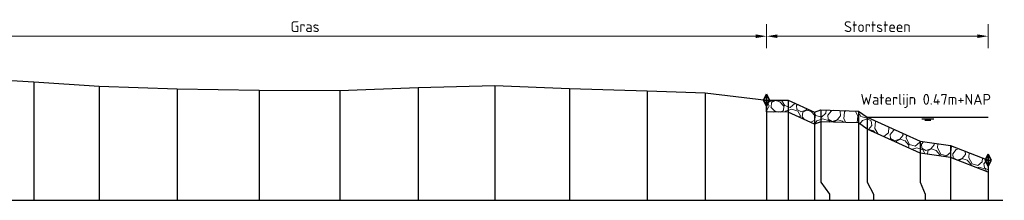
# Model space of a CAD drawing. Header units: metres. Extents: x 132725 to 140175, y 414354 to 417094.
# Tile 35 of 40: x 140110 to 140151, y 416686 to 416694. Entities that reach past the tile are written whole.
import ezdxf

# ---------------------------------------------------------------- set-up
doc = ezdxf.new("R2010")
doc.units = ezdxf.units.M
doc.header["$PDMODE"] = 35
doc.header["$PDSIZE"] = 0.075
doc.layers.get('Defpoints').update_dxf_attribs({"true_color": 0x806000})
for name, color, linetype, lineweight in [('B-ME-GW-MAAIVELD-GD', 8, 'GW-MAAIVELD', 25), ('B-ME-VH-KANT ASFALT-SD', 7, 'Continuous', 25), ('B-ME-VH-VERHARDING_BESTORTING-A', 252, 'Continuous', 18), ('X-XX-AL-DETAIL1-M', 7, 'Continuous', 18), ('X-XX-AL-GEBRUIKTE XREFS-GD', 7, 'Continuous', 35), ('X-XX-AL-NAP-T18', 7, 'Continuous', 18)]:
    doc.layers.add(name, color=color, linetype=linetype, lineweight=lineweight)
for name, color, linetype in [('X-ME-AL-PROFIEL_STORTSTEEN-GD', 7, 'Continuous'), ('X-ME-AL-PROFIEL_WATERLIJN-GD', 150, 'Continuous'), ('X-ME-AL-PROFIELRASTER-S', 7, 'Continuous')]:
    doc.layers.add(name, color=color, linetype=linetype)
doc.styles.add('NLCS-ISO-ANNOTATIEF-T18', font='NLCS-ISO.ttf', dxfattribs={"height": 1.8})
doc.linetypes.add('GW-MAAIVELD', pattern='A,12,[40,NLCS.SHX,S=1,R=0,X=0,Y=-0.5],12', length=24)
doc.dimstyles.new('NLCS-ANNOTATIEF-T18-PIJL_L2_H0', dxfattribs={"dimtxt": 2.5, "dimasz": 1.8, "dimexe": 2, "dimexo": 2, "dimgap": 0.7, "dimtad": 1, "dimzin": 0, "dimdsep": 46, "dimtxsty": 'NLCS-ISO-ANNOTATIEF-T18', "dimcen": 0, "dimdle": 2, "dimclrd": 256, "dimclre": 256, "dimclrt": 10, "dimaunit": 2, "dimadec": 0, "dimazin": 0, "dimtfac": 1, "dimtdec": 3, "dimtofl": 0, "dimtmove": 0, "dimatfit": 3, "dimfxl": 2, "dimfxlon": 1, "dimtfillclr": 256, "dimtolj": 1, "dimtzin": 0, "dimlwd": -1, "dimlwe": -1, "dimarcsym": 0})

# ---------------------------------------------------------------- blocks, each defined once
blk = doc.blocks.new('SAL-PROFIELRASTER_BALK_EIND1-D')
at = {"color": 0, "linetype": 'ByBlock', "lineweight": -2, "flags": 128}
blk.add_lwpolyline([(0, 0), (1, 0)], dxfattribs=at)
blk = doc.blocks.new('SAL-PROFIELRASTER_AANHAAL-D')
at = {"color": 9, "linetype": 'ByBlock', "lineweight": -2, "flags": 128}
blk.add_lwpolyline([(0, 1), (0, 0)], dxfattribs=at)
blk = doc.blocks.new('SAL-PROFIELRASTER_AANHAAL_STAGGER-D')
at = {"color": 9, "linetype": 'ByBlock', "lineweight": -2, "flags": 128}
for points in [[(0, 0), (0, -0.25)], [(0, -0.25), (1, -0.75)], [(1, -0.75), (1, -1)]]:
    blk.add_lwpolyline(points, dxfattribs=at)
blk = doc.blocks.new('*D182')
at = {"layer": 'Defpoints', "color": 0, "transparency": 16777216}
for p in [(140102.76, 416692.955), (140102.76, 416691.463), (140141.267, 416690.293)]:
    blk.add_point(p, dxfattribs=at)
at = {"layer": 'X-XX-AL-DETAIL1-M', "transparency": 16777216}
for p, q in [((140102.76, 416692.455), (140102.76, 416693.455)), ((140141.267, 416692.455), (140141.267, 416693.455)), ((140140.817, 416692.955), (140103.21, 416692.955))]:
    blk.add_line(p, q, dxfattribs=at)
for points in [[(140103.21, 416693.03), (140103.21, 416692.88), (140102.76, 416692.955)], [(140140.817, 416693.03), (140140.817, 416692.88), (140141.267, 416692.955)]]:
    blk.add_solid(points, dxfattribs=at)
at = {"layer": 'X-XX-AL-DETAIL1-M', "color": 10, "transparency": 16777216, "insert": (140122.013, 416693.355), "char_height": 0.45, "attachment_point": 5, "style": 'NLCS-ISO-ANNOTATIEF-T18'}
blk.add_mtext('\\A1;Gras', dxfattribs=at)
blk = doc.blocks.new('SVH-KANT STORTSTEEN DWP-SOD')
at = {"flags": 128}
blk.add_lwpolyline([(-0.25, 0), (0.25, 0)], dxfattribs=at)
at = {"layer": 'X-XX-AL-GEBRUIKTE XREFS-GD', "flags": 128}
for points in [[(0, 0.5), (-0.25, 0)], [(-0.25, 0), (0, -0.5)], [(0, -0.5), (0, 0.5)], [(0, 0.5), (0.25, 0)], [(0.25, 0), (0, -0.5)]]:
    blk.add_lwpolyline(points, dxfattribs=at)
blk = doc.blocks.new('*D178')
at = {"layer": 'Defpoints', "color": 0, "transparency": 16777216}
for p in [(140141.267, 416692.955), (140141.267, 416690.293), (140150.508, 416687.778)]:
    blk.add_point(p, dxfattribs=at)
at = {"layer": 'X-XX-AL-DETAIL1-M', "transparency": 16777216}
for p, q in [((140141.267, 416692.455), (140141.267, 416693.455)), ((140150.508, 416692.455), (140150.508, 416693.455)), ((140150.058, 416692.955), (140141.717, 416692.955))]:
    blk.add_line(p, q, dxfattribs=at)
for points in [[(140141.717, 416693.03), (140141.717, 416692.88), (140141.267, 416692.955)], [(140150.058, 416693.03), (140150.058, 416692.88), (140150.508, 416692.955)]]:
    blk.add_solid(points, dxfattribs=at)
at = {"layer": 'X-XX-AL-DETAIL1-M', "color": 10, "transparency": 16777216, "insert": (140145.887, 416693.355), "char_height": 0.45, "attachment_point": 5, "style": 'NLCS-ISO-ANNOTATIEF-T18'}
blk.add_mtext('\\A1;Stortsteen', dxfattribs=at)

msp = doc.modelspace()

# ---------------------------------------------------------------- hatches: boundary and pattern name
at = {"layer": 'B-ME-VH-VERHARDING_BESTORTING-A'}
h = msp.add_hatch(dxfattribs=at)
h.set_pattern_fill('AVH-BESTORTING_01', color=256, scale=0.1, pattern_type=2)
h.set_pattern_definition([(342.742, (140157.5003, 416753.3492), (0.539798, 0.97739), [0.27272, -1.09194]), (17.258, (140156.45755, 416753.6732), (0.539804, 0.977399), [0.27272, -1.65719]), (61.0888, (140156.718, 416753.7541), (-1.303186, 0.404857), [0.22313, -0.89341]), (118.9112, (140157.5892, 416752.5671), (-0.539801, -0.977414), [0.22313, -1.35591]), (162.742, (140156.718, 416754.1447), (-0.539798, -0.97739), [0.27272, -1.09194]), (197.258, (140156.45755, 416754.2256), (-0.539804, -0.977399), [0.27272, -1.65719]), (241.0888, (140156.1971, 416754.1449), (1.303186, -0.404857), [0.22313, -0.89341]), (298.9112, (140156.6291, 416754.9268), (0.539801, 0.977414), [0.22313, -1.35591]), (342.742, (140154.8605, 416754.772), (-0.763385, 1.382236), [0.24341, -1.12122]), (40.85185, (140153.47355, 416751.7676), (0.5398024, 0.9773985), [0.24469, -3.61913]), (84.587, (140155.27802, 416754.85984), (-0.223591, 2.359645), [0.29716, -3.05481]), (118.9112, (140156.6091, 416754.7494), (-1.303208, 0.404857), [0.29575, -1.28331]), (162.742, (140155.1631, 416755.4146), (0.763385, -1.382236), [0.24484, -1.11975]), (40.85185, (140153.1252, 416752.39537), (0.5398024, 0.9773985), [0.24409, -3.61972]), (84.587, (140154.71664, 416755.03243), (-0.5398004, -0.977407), [0.29647, -3.05553]), (298.9112, (140154.7166, 416755.0324), (1.303208, -0.404857), [0.29753, -1.28153]), (26.669, (140152.2618, 416752.9341), (-1.842996, -0.5725531), [0.18275, -4.54613]), (84.587, (140155.34767, 416755.5431), (-0.5398004, -0.977407), [0.18319, -3.16878]), (131.7624, (140153.83817, 416758.48997), (-2.0666041, 1.7871012), [0.24466, -4.00428]), (162.742, (140152.2794, 416753.3806), (-0.539799, -0.977389), [0.19694, -1.16769]), (26.669, (140151.92783, 416753.35693), (-1.842996, -0.5725531), [0.18297, -4.54591]), (84.587, (140154.8315, 416755.68422), (-0.5398004, -0.977407), [0.20094, -3.15103]), (131.7624, (140153.44452, 416758.2921), (-2.0666041, 1.7871012), [0.20994, -4.039]), (342.742, (140154.9713, 416755.5276), (0.539799, 0.977389), [0.22313, -1.1415]), (50.24156, (140155.2072, 416753.61012), (0.5397897, 0.9773901), [0.21713, -6.88472]), (95.413, (140155.34605, 416753.77703), (-0.763387, 1.38224), [0.19056, -2.17966]), (150.93884, (140152.49811, 416757.13606), (-1.303193, 0.4048578), [0.17556, -5.17047]), (197.258, (140155.1746, 416754.052), (1.303191, -0.404854), [0.22316, -1.70672]), (50.24156, (140154.81352, 416753.80793), (0.5397897, 0.9773901), [0.23138, -6.87047]), (95.413, (140154.8299, 416753.6352), (-0.763387, 1.38224), [0.17353, -2.19669]), (150.93884, (140152.16414, 416756.71325), (-1.303193, 0.4048578), [0.18788, -5.15816]), (17.258, (140154.9941, 416753.5439), (-1.303191, 0.404854), [0.22313, -1.70675])])
h.paths.add_polyline_path([(140141.267, 416690.293), (140142.161, 416690.283), (140143.271, 416689.791), (140143.534, 416689.88), (140145.097, 416689.834), (140145.466, 416689.576), (140147.666, 416688.57), (140148.938, 416688.388), (140150.508, 416687.778), (140150.508, 416687.278), (140148.938, 416687.888), (140147.666, 416688.07), (140145.466, 416689.076), (140145.097, 416689.334), (140143.534, 416689.38), (140143.271, 416689.291), (140142.161, 416689.783), (140141.267, 416689.793)])

# ---------------------------------------------------------------- linework, layer by layer
at = {"layer": 'B-ME-GW-MAAIVELD-GD', "ltscale": 0.1}
msp.add_lwpolyline([(140107.685, 416691.229), (140110.697, 416691.053), (140113.423, 416690.872), (140116.683, 416690.753), (140120.102, 416690.697), (140123.459, 416690.691), (140126.733, 416690.82), (140129.923, 416690.893), (140133.049, 416690.771), (140136.285, 416690.672), (140138.701, 416690.598), (140141.267, 416690.293), (140142.161, 416690.283), (140143.271, 416689.791), (140143.534, 416689.88), (140145.097, 416689.834), (140145.466, 416689.576), (140147.666, 416688.57), (140148.938, 416688.388), (140150.508, 416687.778)], dxfattribs=at)
at = {"layer": 'X-ME-AL-PROFIEL_STORTSTEEN-GD'}
msp.add_lwpolyline([(140141.267, 416690.293), (140142.161, 416690.283), (140143.271, 416689.791), (140143.534, 416689.88), (140145.097, 416689.834), (140145.466, 416689.576), (140147.666, 416688.57), (140148.938, 416688.388), (140150.508, 416687.778), (140150.508, 416687.278), (140148.938, 416687.888), (140147.666, 416688.07), (140145.466, 416689.076), (140145.097, 416689.334), (140143.534, 416689.38), (140143.271, 416689.291), (140142.161, 416689.783), (140141.267, 416689.793)], close=True, dxfattribs=at)
at = {"layer": 'X-ME-AL-PROFIEL_WATERLIJN-GD'}
for points in [[(140145.466, 416689.576), (140150.508, 416689.576)], [(140147.737, 416689.514), (140148.237, 416689.514)], [(140147.862, 416689.455), (140148.112, 416689.455)]]:
    msp.add_lwpolyline(points, dxfattribs=at)

# ---------------------------------------------------------------- block references
at = {"layer": 'B-ME-VH-KANT ASFALT-SD', "xscale": 0.5, "yscale": 0.5, "zscale": 0.5}
for p in [(140141.267, 416690.293), (140150.508, 416687.778)]:
    msp.add_blockref('SVH-KANT STORTSTEEN DWP-SOD', p, dxfattribs=at)
at = {"layer": 'X-ME-AL-PROFIELRASTER-S'}
for p, yscale in [((140110.697, 416686.108), 4.945), ((140113.423, 416686.108), 4.764), ((140129.923, 416686.108), 4.785), ((140116.683, 416686.108), 4.645), ((140120.102, 416686.108), 4.589), ((140123.459, 416686.108), 4.583), ((140126.733, 416686.108), 4.712), ((140133.049, 416686.108), 4.663), ((140136.285, 416686.108), 4.564), ((140138.701, 416686.108), 4.49), ((140141.267, 416686.108), 4.185), ((140142.161, 416686.108), 4.175), ((140143.271, 416686.108), 3.683), ((140143.534, 416687.108), 2.772), ((140145.097, 416686.108), 3.726), ((140145.466, 416687.108), 2.468), ((140145.466, 416687.108), 2.468), ((140147.666, 416687.108), 1.462)]:
    msp.add_blockref('SAL-PROFIELRASTER_AANHAAL-D', p, dxfattribs=dict(at, yscale=yscale))
for name, p, xscale, yscale, zscale in [('SAL-PROFIELRASTER_AANHAAL-D', (140148.938, 416686.108), 0.5077951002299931, 2.280000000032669, 0.5077951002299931), ('SAL-PROFIELRASTER_AANHAAL-D', (140150.508, 416686.108), 0.3719376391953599, 1.669999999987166, 0.3719376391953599), ('SAL-PROFIELRASTER_BALK_EIND1-D', (139850.128, 416686.108), 301, 0.25, 298.1629263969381)]:
    msp.add_blockref(name, p, dxfattribs=dict(at, xscale=xscale, yscale=yscale, zscale=zscale))
for p, xscale, zscale in [((140143.534, 416687.108), 0.3626738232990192, 0.3626738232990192), ((140145.466, 416687.108), 0.2562860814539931, 0.2562860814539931), ((140145.466, 416687.108), 0.2562860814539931, 0.2562860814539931), ((140147.666, 416687.108), 0.2092746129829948, 0.2092746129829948)]:
    msp.add_blockref('SAL-PROFIELRASTER_AANHAAL_STAGGER-D', p, dxfattribs=dict(at, xscale=xscale, zscale=zscale))

# ---------------------------------------------------------------- texts
at = {"layer": 'X-XX-AL-NAP-T18', "color": 10, "insert": (140145.186, 416689.961), "char_height": 0.45, "width": 15.43377, "attachment_point": 7, "style": 'NLCS-ISO-ANNOTATIEF-T18'}
msp.add_mtext('Waterlijn 0.47m+NAP', dxfattribs=at)

# ---------------------------------------------------------------- dimensions: what is measured, and where the dimension line sits
at = {"layer": 'X-XX-AL-DETAIL1-M'}
for base, p1, p2, text, picture, middle in [((140102.76, 416692.955), (140141.267, 416690.293), (140102.76, 416691.463), 'Gras', '*D182', (140122.013, 416692.955)), ((140141.267, 416692.955), (140150.508, 416687.778), (140141.267, 416690.293), 'Stortsteen', '*D178', (140145.887, 416692.955))]:
    dim = msp.add_linear_dim(base=base, p1=p1, p2=p2, text=text, dimstyle='NLCS-ANNOTATIEF-T18-PIJL_L2_H0', dxfattribs=at)
    dim.commit()
    dim.dimension.update_dxf_attribs({"geometry": picture, "text_midpoint": middle, "dimtype": 160})

doc.saveas('drawing.dxf')
